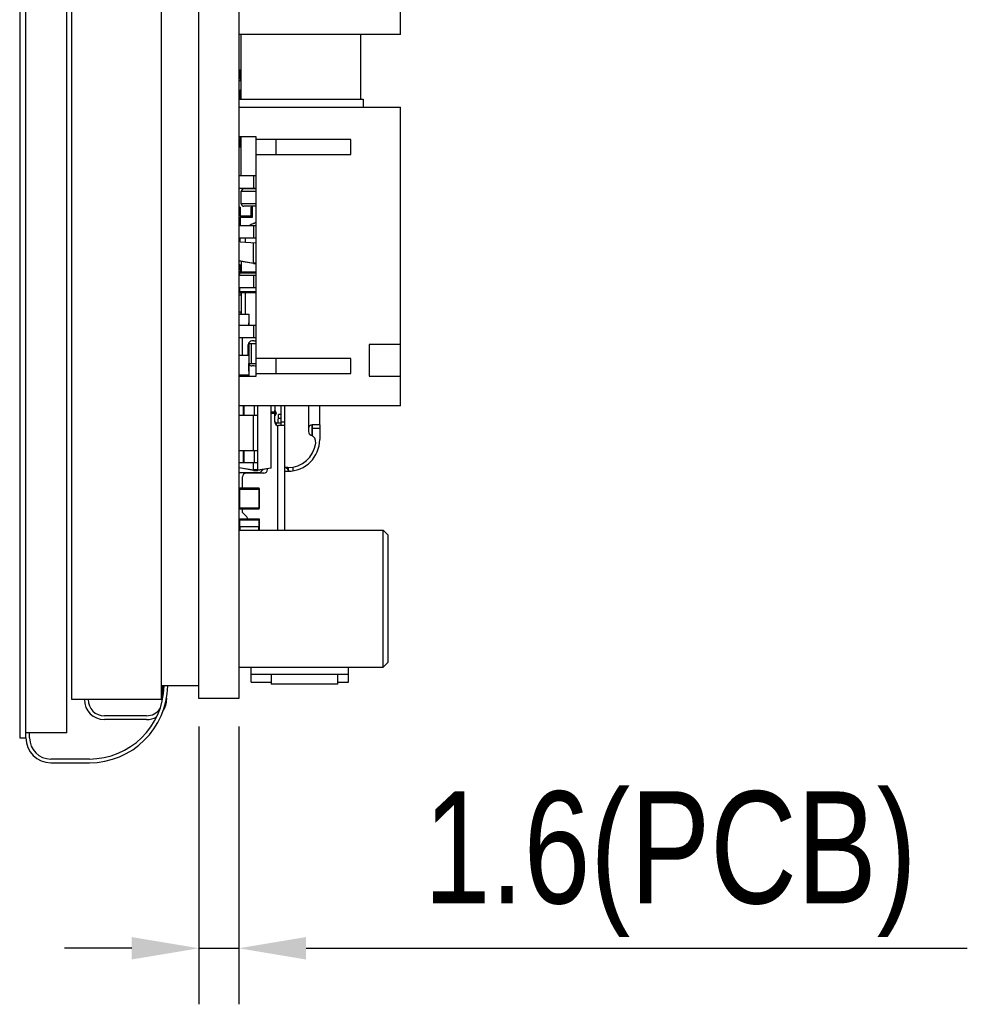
# Model space of a CAD drawing. Header units: millimetres. Extents: x 42 to 554, y 166 to 335.
# Tile 3 of 256: x 267 to 306, y 177 to 217. Entities that reach past the tile are written whole.
import ezdxf

# ---------------------------------------------------------------- set-up
doc = ezdxf.new("R2010")
doc.units = ezdxf.units.MM
doc.header["$LTSCALE"] = 30.734
doc.header["$PDMODE"] = 3
doc.header["$PDSIZE"] = 0.3125
doc.layers.get('0').update_dxf_attribs({"linetype": 'CONTINUOUS'})
doc.layers.get('Defpoints').update_dxf_attribs({"linetype": 'CONTINUOUS'})
doc.layers.add('Dim', color=6, linetype='CONTINUOUS', lineweight=13)
doc.styles.get("Standard").update_dxf_attribs({"font": 'txt', "width": 0.8})
doc.dimstyles.new('ISO-25_WS', dxfattribs={"dimscale": 1.8, "dimtxt": 2.5, "dimasz": 1.5, "dimexe": 1.25, "dimexo": 0.625, "dimtad": 1, "dimdsep": 46, "dimtxsty": 'Standard', "dimcen": 2.5, "dimadec": 0, "dimazin": 0, "dimtfac": 1, "dimtmove": 0, "dimatfit": 3, "dimfxl": 1, "dimtolj": 1, "dimtzin": 0, "dimarcsym": 0})

# ---------------------------------------------------------------- blocks, each defined once
blk = doc.blocks.new('*D42')
at = {"layer": 'Defpoints', "color": 0}
for p in [(274.604, 189.706), (276.204, 189.706), (276.204, 179.68)]:
    blk.add_point(p, dxfattribs=at)
at = {"layer": 'Dim', "color": 0, "lineweight": -2}
for p, q in [((274.604, 188.581), (274.604, 177.43)), ((276.204, 188.581), (276.204, 177.43)), ((271.904, 179.68), (269.204, 179.68)), ((274.604, 179.68), (276.204, 179.68)), ((278.904, 179.68), (305.454, 179.68))]:
    blk.add_line(p, q, dxfattribs=at)
at = {"layer": 'Dim', "color": 0}
for points in [[(271.904, 179.23), (271.904, 180.13), (274.604, 179.68)], [(278.904, 180.13), (278.904, 179.23), (276.204, 179.68)]]:
    blk.add_solid(points, dxfattribs=at)
at = {"layer": 'Dim', "color": 0, "insert": (293.529, 183.055), "char_height": 4.5, "attachment_point": 5}
blk.add_mtext('\\A1;1.6(PCB)', dxfattribs=at)

msp = doc.modelspace()

# ---------------------------------------------------------------- linework, layer by layer
at = {"linetype": 'Continuous'}
for p, q in [((267.404, 287.299), (267.404, 188.129)), ((267.654, 188.129), (267.654, 287.299)), ((269.304, 188.329), (269.304, 287.099)), ((269.504, 189.664), (269.504, 286.764)), ((273.104, 189.664), (273.104, 286.764)), ((276.204, 286.726), (276.204, 189.706)), ((274.604, 189.706), (274.604, 263.614)), ((282.704, 216.361), (282.704, 228.361)), ((282.704, 216.361), (276.204, 216.361)), ((276.304, 213.77), (276.304, 216.361)), ((281.104, 213.77), (281.104, 216.361)), ((276.254, 214.939), (276.204, 214.939)), ((276.254, 214.939), (276.254, 214.589)), ((276.204, 214.539), (276.304, 214.539)), ((276.204, 214.515), (276.304, 214.515)), ((276.254, 214.589), (276.304, 214.589)), ((276.204, 213.981), (276.255, 213.981)), ((276.23, 213.981), (276.23, 213.77)), ((276.255, 214.14), (276.304, 214.142)), ((276.255, 213.77), (276.255, 214.14)), ((276.204, 213.77), (281.204, 213.77)), ((281.204, 213.77), (281.204, 213.452)), ((276.204, 213.452), (282.704, 213.452)), ((282.704, 201.452), (282.704, 213.452)), ((276.904, 212.252), (276.204, 212.252)), ((276.204, 212.239), (276.304, 212.239)), ((276.254, 212.189), (276.304, 212.189)), ((276.254, 211.839), (276.254, 212.189)), ((276.255, 212.252), (276.255, 212.239)), ((276.304, 210.702), (276.304, 212.252)), ((276.904, 202.652), (276.904, 212.252)), ((280.704, 212.152), (276.904, 212.152)), ((277.704, 211.552), (277.704, 212.152)), ((280.704, 211.552), (280.704, 212.152)), ((276.254, 211.839), (276.204, 211.839)), ((276.904, 211.552), (280.704, 211.552)), ((276.204, 210.702), (276.904, 210.702)), ((276.804, 210.202), (276.804, 210.702)), ((276.204, 210.202), (276.904, 210.202)), ((276.304, 210.18), (276.304, 210.202)), ((276.904, 210.18), (276.304, 210.18)), ((276.304, 210.07), (276.904, 210.07)), ((276.304, 209.57), (276.304, 210.07)), ((276.904, 210.17), (276.404, 210.17)), ((276.754, 210.18), (276.754, 210.17)), ((276.904, 209.57), (276.304, 209.57)), ((276.254, 209.439), (276.204, 209.439)), ((276.254, 209.439), (276.254, 209.089)), ((276.904, 209.47), (276.404, 209.47)), ((276.704, 209.439), (276.754, 209.439)), ((276.704, 209.089), (276.704, 209.439)), ((276.754, 209.039), (276.754, 209.47)), ((276.204, 209.039), (276.754, 209.039)), ((276.204, 208.92), (276.255, 208.92)), ((276.221, 208.92), (276.221, 209.039)), ((276.254, 209.089), (276.754, 209.089)), ((276.255, 209.039), (276.255, 208.702)), ((276.204, 208.702), (276.904, 208.702)), ((276.804, 208.202), (276.804, 208.702)), ((276.204, 208.202), (276.904, 208.202)), ((276.221, 207.29), (276.221, 208.202)), ((276.255, 208.037), (276.255, 208.202)), ((276.255, 208.037), (276.904, 208.003)), ((276.455, 208.202), (276.455, 208.026)), ((276.789, 207.19), (276.789, 208.009)), ((276.221, 207.29), (276.789, 207.19)), ((276.789, 207.17), (276.221, 207.271)), ((276.304, 207.256), (276.304, 206.829)), ((276.904, 207.19), (276.789, 207.19)), ((276.789, 207.17), (276.904, 207.17)), ((276.254, 207.117), (276.204, 207.117)), ((276.204, 206.867), (276.304, 206.867)), ((276.204, 206.814), (276.224, 206.814)), ((276.22, 206.799), (276.904, 206.799)), ((276.244, 206.867), (276.244, 206.829)), ((276.904, 206.829), (276.25, 206.829)), ((276.25, 206.702), (276.25, 206.829)), ((276.254, 207.117), (276.254, 206.917)), ((276.254, 206.917), (276.304, 206.917)), ((276.204, 206.702), (276.904, 206.702)), ((276.804, 206.202), (276.804, 206.702)), ((276.204, 206.202), (276.904, 206.202)), ((276.204, 206.014), (276.234, 206.014)), ((276.904, 206.039), (276.22, 206.039)), ((276.25, 206.009), (276.25, 206.202)), ((276.25, 206.009), (276.904, 206.009)), ((276.314, 205.133), (276.314, 206.009)), ((276.464, 206.009), (276.464, 205.133)), ((276.204, 205.913), (276.304, 205.913)), ((276.304, 205.913), (276.304, 205.213)), ((276.304, 205.213), (276.204, 205.213)), ((276.204, 205.133), (276.604, 205.133)), ((276.604, 205.133), (276.604, 204.702)), ((276.605, 204.788), (276.604, 204.788)), ((276.605, 204.702), (276.605, 204.788)), ((276.204, 204.702), (276.904, 204.702)), ((276.605, 204.742), (276.604, 204.742)), ((276.604, 204.709), (276.605, 204.709)), ((276.605, 204.708), (276.604, 204.708)), ((276.804, 204.202), (276.804, 204.702)), ((276.204, 204.202), (276.904, 204.202)), ((276.354, 203.498), (276.354, 204.202)), ((276.804, 204.063), (276.734, 204.063)), ((276.584, 203.498), (276.584, 203.913)), ((276.604, 203.963), (276.904, 203.963)), ((276.604, 203.963), (276.604, 202.652)), ((276.704, 203.963), (276.704, 203.163)), ((282.704, 203.922), (281.434, 203.922)), ((281.434, 203.922), (281.434, 202.652)), ((276.204, 203.498), (276.604, 203.498)), ((280.704, 203.352), (276.904, 203.352)), ((277.704, 202.752), (277.704, 203.352)), ((280.704, 202.752), (280.704, 203.352)), ((276.604, 203.163), (276.904, 203.163)), ((276.605, 203.152), (276.604, 203.152)), ((276.605, 203.106), (276.604, 203.106)), ((276.604, 203.073), (276.605, 203.073)), ((276.605, 203.072), (276.604, 203.072)), ((276.605, 203.041), (276.604, 203.041)), ((276.605, 203.002), (276.604, 203.002)), ((276.605, 203), (276.604, 203)), ((276.605, 202.954), (276.604, 202.954)), ((276.604, 202.92), (276.605, 202.92)), ((276.605, 202.919), (276.604, 202.919)), ((276.605, 202.888), (276.604, 202.888)), ((276.605, 202.85), (276.604, 202.85)), ((276.605, 203.002), (276.605, 203.152)), ((276.605, 202.85), (276.605, 203)), ((276.804, 203.063), (276.734, 203.063)), ((276.204, 202.698), (276.604, 202.698)), ((276.204, 202.652), (276.904, 202.652)), ((276.904, 202.752), (280.704, 202.752)), ((281.434, 202.652), (282.704, 202.652)), ((282.704, 201.452), (276.204, 201.452)), ((276.384, 201.452), (276.384, 201.064)), ((276.402, 201.452), (276.402, 201.064)), ((276.815, 201.452), (276.815, 201.064)), ((276.969, 198.884), (276.969, 201.452)), ((277.488, 201.452), (277.488, 198.975)), ((277.504, 198.975), (277.504, 201.452)), ((277.649, 201.452), (277.654, 201.277)), ((277.654, 200.813), (277.654, 201.277)), ((277.666, 201.251), (277.654, 201.258)), ((277.694, 201.218), (277.666, 201.251)), ((277.904, 200.665), (277.904, 201.452)), ((278.054, 196.464), (278.054, 201.452)), ((279.004, 201.452), (279.004, 200.421)), ((279.454, 200.699), (279.454, 201.452)), ((276.969, 201.064), (276.204, 201.064)), ((276.221, 199.664), (276.221, 201.064)), ((276.789, 199.664), (276.789, 201.064)), ((277.654, 201.198), (277.504, 201.198)), ((277.504, 201.163), (277.654, 201.163)), ((277.668, 200.819), (277.654, 200.828)), ((277.695, 200.787), (277.668, 200.819)), ((277.709, 201.163), (277.709, 201.163)), ((277.779, 200.763), (277.805, 201.113)), ((277.794, 200.969), (277.904, 200.961)), ((277.904, 201.106), (277.805, 201.113)), ((277.904, 200.813), (278.054, 200.813)), ((277.904, 200.763), (277.664, 200.763)), ((277.703, 200.763), (277.695, 200.787)), ((277.704, 200.763), (277.704, 200.703)), ((277.754, 200.672), (277.754, 196.464)), ((278.054, 200.663), (277.804, 200.663)), ((279.134, 200.696), (279.134, 200.304)), ((279.451, 200.699), (279.154, 200.699)), ((279.154, 200.699), (279.154, 200.252)), ((279.454, 200.549), (279.154, 200.549)), ((279.454, 200.691), (279.454, 200.109)), ((276.204, 199.664), (276.969, 199.664)), ((276.384, 199.664), (276.384, 199.164)), ((276.402, 199.664), (276.402, 199.164)), ((276.815, 199.664), (276.815, 199.164)), ((276.969, 199.164), (276.204, 199.164)), ((276.221, 198.984), (276.221, 199.164)), ((276.221, 198.984), (276.789, 198.884)), ((276.789, 198.864), (276.221, 198.965)), ((276.789, 198.884), (276.789, 199.164)), ((276.969, 198.884), (276.789, 198.884)), ((276.789, 198.864), (276.969, 198.864)), ((276.969, 198.884), (277.488, 198.975)), ((277.488, 198.956), (276.969, 198.864)), ((277.183, 198.902), (277.054, 198.773)), ((277.354, 198.903), (277.354, 198.932)), ((277.504, 198.975), (277.488, 198.975)), ((278.174, 198.979), (278.054, 198.979)), ((278.201, 198.879), (278.201, 198.982)), ((278.374, 198.997), (278.374, 198.845)), ((277.054, 198.773), (276.204, 198.773)), ((276.354, 198.146), (276.354, 198.603)), ((277.204, 198.753), (276.504, 198.753)), ((278.054, 198.829), (278.174, 198.829)), ((276.204, 198.141), (276.234, 198.141)), ((276.22, 198.116), (277.04, 198.116)), ((277.01, 198.146), (276.25, 198.146)), ((276.25, 197.326), (276.25, 198.146)), ((277.01, 198.146), (277.01, 197.326)), ((277.04, 197.356), (277.04, 198.116)), ((276.204, 197.341), (276.224, 197.341)), ((277.04, 197.356), (276.22, 197.356)), ((276.25, 197.326), (277.01, 197.326)), ((276.354, 197.175), (276.354, 197.326)), ((276.204, 196.915), (276.604, 196.915)), ((276.22, 196.884), (277.04, 196.884)), ((277.01, 196.914), (276.25, 196.914)), ((276.25, 196.614), (276.25, 196.914)), ((276.511, 197.019), (276.354, 197.175)), ((276.604, 196.915), (276.604, 196.914)), ((277.01, 196.914), (276.604, 196.914)), ((277.01, 196.914), (277.01, 196.614)), ((277.04, 196.614), (277.04, 196.884)), ((276.22, 196.665), (276.204, 196.665)), ((276.22, 196.614), (277.04, 196.614)), ((276.23, 196.614), (276.23, 196.464)), ((276.26, 196.464), (276.26, 196.614)), ((277, 196.614), (277, 196.464)), ((277.03, 196.464), (277.03, 196.614)), ((276.204, 196.464), (282.004, 196.464)), ((282.204, 196.264), (282.004, 196.464)), ((282.004, 190.964), (282.004, 196.464)), ((282.204, 191.164), (282.204, 196.264)), ((276.204, 190.964), (282.004, 190.964)), ((276.704, 190.364), (276.704, 190.964)), ((280.604, 190.364), (280.604, 190.964)), ((282.204, 191.164), (282.004, 190.964)), ((276.704, 190.689), (280.604, 190.689)), ((277.505, 190.689), (277.505, 190.289)), ((280.163, 190.689), (280.163, 190.289)), ((274.604, 190.214), (273.104, 190.214)), ((273.154, 189.737), (273.154, 190.214)), ((276.704, 190.364), (277.505, 190.364)), ((280.163, 190.289), (277.505, 190.289)), ((280.163, 190.364), (280.604, 190.364)), ((273.104, 189.664), (269.504, 189.664)), ((273.304, 189.724), (273.304, 189.664)), ((276.204, 189.706), (274.604, 189.706)), ((272.504, 189.014), (270.804, 189.014)), ((272.504, 188.864), (270.804, 188.864)), ((269.304, 188.329), (267.654, 188.329)), ((267.804, 188.129), (267.804, 188.329)), ((267.404, 188.129), (267.654, 188.129)), ((270.204, 187.279), (268.654, 187.279)), ((268.654, 187.129), (270.204, 187.129))]:
    msp.add_line(p, q, dxfattribs=at)
for points in [[(277.709, 201.163), (277.709, 201.172), (277.694, 201.218)], [(277.654, 201.068), (277.662, 201.072), (277.692, 201.104), (277.708, 201.151), (277.709, 201.163)]]:
    msp.add_lwpolyline(points, dxfattribs=at)
for centre, radius, start, end in [((276.554, 214.205), 0.35, 180, 210.9975), ((276.404, 210.07), 0.1, 90, 180), ((276.404, 209.57), 0.1, 180, 270), ((276.554, 208.625), 0.35, 149.0025, 167.2454), ((276.25, 206.799), 0.03, 90, 180), ((276.25, 206.039), 0.03, 180, 270), ((276.734, 203.913), 0.15, 90, 180), ((276.804, 204.213), 0.15, 270, 312.3954), ((276.734, 203.213), 0.15, 210.3926, 270), ((276.804, 202.913), 0.15, 47.6047, 90), ((277.804, 200.813), 0.15, 180, 270), ((277.552, 201.517), 0.397, 285.5809, 286.4411), ((277.579, 201.426), 0.302, 286.389, 288.4576), ((277.583, 200.715), 0.1, 29.2663, 38.2874), ((279.154, 200.549), 0.15, 90, 180), ((279.154, 200.421), 0.15, 180, 249.537), ((279.054, 200.659), 0.1, 0, 23.1242), ((278.174, 200.109), 1.28, 270, 360), ((278.997, 199.999), 0.3, 352.3842, 69.537), ((279.067, 200.234), 0.0967, 26.2916, 46.3972), ((278.174, 200.109), 1.13, 270, 352.3842), ((277.204, 198.903), 0.15, 270, 0), ((277.484, 198.975), 0.02, 280, 360), ((276.504, 198.603), 0.15, 90, 180), ((276.25, 198.116), 0.03, 90, 180), ((277.01, 198.116), 0.03, 0, 90), ((276.25, 197.356), 0.03, 180, 270), ((277.01, 197.356), 0.03, 270, 360), ((276.25, 196.884), 0.03, 90, 180), ((276.404, 196.913), 0.15, 0.4407, 45), ((277.01, 196.884), 0.03, 0, 90), ((277.01, 196.884), 0.03, 0, 90), ((270.204, 190.279), 3.15, 270, 358.8171), ((270.204, 190.279), 3, 270, 358.7579), ((270.804, 189.664), 0.8, 180, 270), ((270.804, 189.664), 0.65, 180, 270), ((272.504, 189.664), 0.8, 327.6124, 360), ((272.504, 189.664), 0.65, 270, 325.9371), ((272.504, 189.664), 0.8, 270, 299.9242), ((268.654, 188.129), 1, 180, 270), ((268.654, 188.129), 0.85, 180, 270)]:
    msp.add_arc(centre, radius, start, end, dxfattribs=at)
for centre, start_param, end_param in [((278.028, 198.779), 0.130899, 1.042079), ((278.374, 198.979), -3.010693, -2.698938)]:
    msp.add_ellipse(centre, major_axis=(0.185, 0.077), ratio=1, start_param=start_param, end_param=end_param, dxfattribs=at)
for points, knots in [([(276.606, 208.702), (276.631, 208.712), (276.681, 208.734), (276.756, 208.765), (276.83, 208.797), (276.879, 208.819), (276.904, 208.829)], [0, 0, 0, 0, 0.249837, 0.499893, 0.749946, 1, 1, 1, 1]), ([(276.905, 208.823), (276.881, 208.813), (276.833, 208.794), (276.762, 208.763), (276.692, 208.732), (276.644, 208.713), (276.62, 208.702)], [0, 0, 0, 0, 0.249976, 0.499987, 0.750007, 1, 1, 1, 1]), ([(276.221, 207.271), (276.221, 207.271), (276.22, 207.271), (276.22, 207.273), (276.22, 207.277), (276.22, 207.283), (276.221, 207.288), (276.221, 207.29)], [0, 0, 0, 0, 0.037314, 0.100069, 0.314712, 0.628964, 1, 1, 1, 1]), ([(276.789, 207.19), (276.789, 207.188), (276.789, 207.184), (276.789, 207.18), (276.789, 207.177), (276.789, 207.174), (276.789, 207.172), (276.789, 207.171), (276.789, 207.171), (276.789, 207.171), (276.789, 207.17), (276.789, 207.17)], [0, 0, 0, 0, 0.380947, 0.553078, 0.703815, 0.827485, 0.919806, 0.95355, 0.978659, 0.994468, 1, 1, 1, 1]), ([(276.304, 205.913), (276.304, 205.922), (276.305, 205.954), (276.305, 205.987), (276.305, 206.01)], [0, 0, 0, 0, 0.270252, 1, 1, 1, 1]), ([(276.305, 205.133), (276.305, 205.139), (276.305, 205.166), (276.304, 205.193), (276.304, 205.213)], [0, 0, 0, 0, 0.231922, 1, 1, 1, 1]), ([(277.709, 201.163), (277.709, 201.158), (277.701, 201.151), (277.689, 201.145), (277.679, 201.141), (277.674, 201.14)], [0, 0, 0, 0, 0.33643, 0.62199, 1, 1, 1, 1]), ([(279.153, 200.696), (279.153, 200.695), (279.154, 200.694), (279.154, 200.692), (279.154, 200.691)], [0, 0, 0, 0, 0.22269, 1, 1, 1, 1]), ([(279.451, 200.699), (279.452, 200.699), (279.454, 200.697), (279.454, 200.694), (279.454, 200.692), (279.454, 200.691)], [0, 0, 0, 0, 0.317045, 0.605452, 1, 1, 1, 1]), ([(276.221, 198.965), (276.221, 198.965), (276.22, 198.965), (276.22, 198.967), (276.22, 198.971), (276.22, 198.977), (276.221, 198.982), (276.221, 198.984)], [0, 0, 0, 0, 0.037314, 0.100069, 0.314712, 0.628964, 1, 1, 1, 1]), ([(276.789, 198.884), (276.789, 198.883), (276.789, 198.88), (276.789, 198.877), (276.789, 198.873), (276.789, 198.87), (276.789, 198.868), (276.789, 198.867), (276.789, 198.866), (276.789, 198.865), (276.789, 198.865), (276.789, 198.865), (276.79, 198.864), (276.789, 198.864)], [0, 0, 0, 0, 0.193663, 0.380967, 0.553076, 0.703793, 0.827447, 0.877736, 0.919816, 0.953556, 0.978661, 0.994468, 1, 1, 1, 1]), ([(276.97, 198.884), (276.97, 198.881), (276.97, 198.877), (276.97, 198.871), (276.97, 198.868), (276.97, 198.866), (276.97, 198.865), (276.97, 198.865), (276.97, 198.865), (276.97, 198.864), (276.97, 198.864)], [0, 0, 0, 0, 0.378668, 0.699606, 0.822894, 0.916122, 0.95097, 0.977296, 0.994076, 1, 1, 1, 1]), ([(277.488, 198.975), (277.488, 198.973), (277.489, 198.968), (277.489, 198.962), (277.489, 198.958), (277.489, 198.956), (277.488, 198.956), (277.488, 198.956)], [0, 0, 0, 0, 0.371037, 0.685288, 0.899931, 0.962686, 1, 1, 1, 1])]:
    msp.add_open_spline(points, degree=3, knots=knots, dxfattribs=at)

# ---------------------------------------------------------------- dimensions: what is measured, and where the dimension line sits
at = {"layer": 'Dim'}
dim = msp.add_linear_dim(base=(276.204, 179.68), p1=(274.604, 189.706), p2=(276.204, 189.706), text='<>(PCB)', dimstyle='ISO-25_WS', override={"dimgap": 0.625, "dimtad": 1, "dimjust": 0, "dimdec": 2, "dimlfac": 1, "dimpost": '<>', "dimse1": 0, "dimse2": 0, "dimsd1": 0, "dimsd2": 0, "dimtofl": 1, "dimtvp": 0.1}, dxfattribs=at)
dim.commit()
dim.dimension.update_dxf_attribs({"geometry": '*D42', "text_midpoint": (293.529, 183.055)})

doc.saveas('drawing.dxf')
